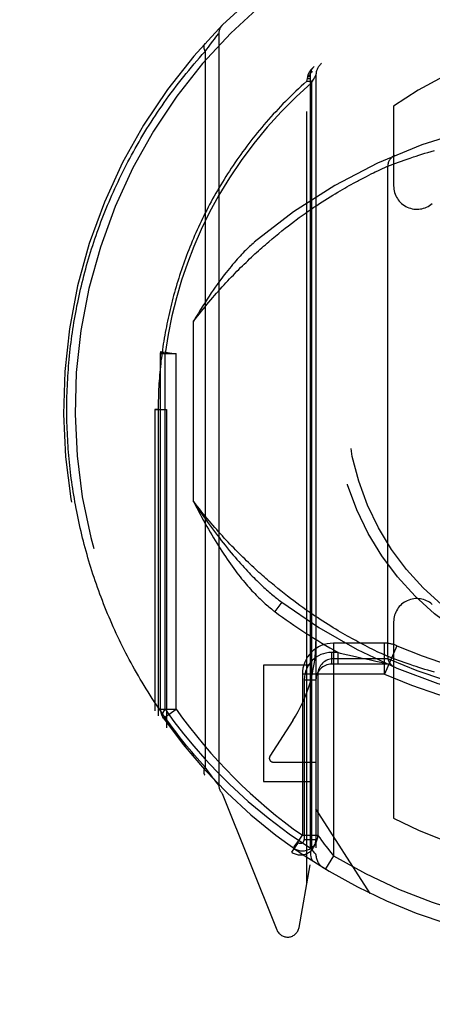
# Model space of a CAD drawing. Header units: inches. Extents: x 0 to 181, y 0 to 117.
# Tile 14 of 92: x 55.248 to 55.779, y 11.917 to 13.185. Entities that reach past the tile are written whole.
import ezdxf

# ---------------------------------------------------------------- set-up
doc = ezdxf.new("R2010")
doc.units = ezdxf.units.IN
doc.header["$LTSCALE"] = 9.946809
doc.header["$MEASUREMENT"] = 0
doc.linetypes.add('HIDDEN', pattern=[0.2, 0.1, -0.1])
doc.layers.get('0').update_dxf_attribs({"linetype": 'CONTINUOUS'})
doc.layers.add('DEFAULT_2', color=8, linetype='HIDDEN')
doc.layers.add('DIMENSIONS', color=7, linetype='CONTINUOUS')
doc.styles.get("Standard").update_dxf_attribs({"font": 'arial.ttf'})
doc.dimstyles.new('DIMSTYLE_1', dxfattribs={"dimtxt": 0.797872, "dimasz": 1.06383, "dimexe": 0.09, "dimexo": 0.07, "dimgap": 0.0375, "dimtad": 0, "dimtih": 1, "dimtoh": 1, "dimzin": 4, "dimdsep": 46, "dimtxsty": 'Standard', "dimblk": '_FILLED', "dimblk1": '_FILLED', "dimblk2": '_FILLED', "dimcen": 0.09, "dimazin": 1, "dimtfac": 1, "dimtofl": 0, "dimtmove": 0, "dimatfit": 3, "dimldrblk": '_FILLED', "dimfxl": 1, "dimtolj": 1, "dimtzin": 4, "dimarcsym": 0})

# ---------------------------------------------------------------- blocks, each defined once
blk = doc.blocks.new('_FILLED')
at = {"color": 0, "linetype": 'ByBlock'}
blk.add_solid([(0, 0), (-1, 0.2), (-1, -0.2)], dxfattribs=at)
blk = doc.blocks.new('*D13')
at = {"layer": 'DIMENSIONS', "color": 2, "linetype": 'Continuous'}
for p, q in [((55.1921, 50.0227), (53.1503, 50.0227)), ((58.8171, 50.0227), (60.9448, 50.0227))]:
    blk.add_line(p, q, dxfattribs=at)
at = {"layer": 'DIMENSIONS', "color": 2, "linetype": 'Continuous', "xscale": 1.0638297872, "yscale": 1.0638297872, "zscale": 1.0638297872}
blk.add_blockref('_FILLED', (55.1921, 50.0227), dxfattribs=at)
at = {"layer": 'DIMENSIONS', "color": 2, "linetype": 'Continuous', "xscale": 1.0638297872, "yscale": 1.0638297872, "zscale": 1.0638297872, "rotation": 180}
blk.add_blockref('_FILLED', (58.8171, 50.0227), dxfattribs=at)
at = {"layer": 'DIMENSIONS', "color": 2, "linetype": 'Continuous', "insert": (52.7513, 50.4216), "char_height": 0.79787, "width": 2.168196, "attachment_point": 3, "line_spacing_factor": 0.9}
blk.add_mtext('3.63', dxfattribs=at)

msp = doc.modelspace()

# ---------------------------------------------------------------- linework, layer by layer
at = {"layer": 'DEFAULT_2', "color": 8, "linetype": 'HIDDEN'}
for p, q in [((55.4952, 13.1546), (55.4971, 13.1571)), ((55.4971, 13.1571), (55.499, 13.1596)), ((55.499, 13.1596), (55.5009, 13.1619)), ((55.5009, 13.1619), (55.5027, 13.1643)), ((55.5027, 13.1643), (55.5044, 13.1664)), ((55.5044, 13.1664), (55.5045, 13.1666)), ((55.5045, 13.1666), (55.5046, 13.1666)), ((55.5046, 13.1667), (55.5046, 12.1992)), ((55.5046, 13.1666), (55.5046, 13.1667)), ((55.487, 13.1436), (55.4892, 13.1466)), ((55.487, 13.1436), (55.487, 12.2223)), ((55.4892, 13.1466), (55.4913, 13.1494)), ((55.4913, 13.1494), (55.4931, 13.1518)), ((55.4931, 13.1518), (55.4952, 13.1546)), ((55.6177, 13.1053), (55.6187, 13.1091)), ((55.6177, 13.1053), (55.6221, 13.1053)), ((55.6177, 12.0718), (55.6177, 13.1053)), ((55.6187, 13.1091), (55.619, 13.111)), ((55.6187, 13.1091), (55.6221, 13.1091)), ((55.619, 13.111), (55.6191, 13.1117)), ((55.6221, 13.1129), (55.6221, 12.0967)), ((55.6221, 13.1128), (55.6221, 13.1129)), ((55.6238, 13.1032), (55.6264, 13.1077)), ((55.6264, 13.1077), (55.6282, 13.1108)), ((55.6296, 13.1131), (55.6296, 12.11)), ((55.6238, 13.1032), (55.6238, 12.1174)), ((55.7296, 13.0734), (55.7296, 12.9706)), ((55.7431, 13.0038), (55.7469, 13.0051)), ((55.7469, 13.0051), (55.7509, 13.0064)), ((55.7509, 13.0064), (55.7552, 13.0079)), ((55.7552, 13.0079), (55.7586, 13.009)), ((55.7586, 13.009), (55.7622, 13.0102)), ((55.7622, 13.0102), (55.7659, 13.0114)), ((55.7659, 13.0114), (55.7697, 13.0126)), ((55.7697, 13.0126), (55.7737, 13.0138)), ((55.7737, 13.0138), (55.7779, 13.0151)), ((55.7779, 13.0151), (55.7821, 13.0163)), ((55.7092, 12.9901), (55.712, 12.9914)), ((55.712, 12.9914), (55.7151, 12.9929)), ((55.7151, 12.9929), (55.7181, 12.9942)), ((55.7181, 12.9942), (55.7208, 12.9955)), ((55.7208, 12.9955), (55.722, 12.996)), ((55.7221, 12.3649), (55.7221, 12.9961)), ((55.7221, 12.9961), (55.7223, 12.9961)), ((55.7223, 12.9961), (55.7255, 12.9974)), ((55.7255, 12.9974), (55.729, 12.9987)), ((55.729, 12.9987), (55.7325, 12.9999)), ((55.7325, 12.9999), (55.7359, 13.0012)), ((55.7359, 13.0012), (55.7397, 13.0026)), ((55.7397, 13.0026), (55.7431, 13.0038)), ((55.6842, 12.9775), (55.6878, 12.9794)), ((55.6878, 12.9794), (55.6913, 12.9812)), ((55.6913, 12.9812), (55.6946, 12.9829)), ((55.6946, 12.9829), (55.6977, 12.9845)), ((55.6977, 12.9845), (55.7007, 12.986)), ((55.7007, 12.986), (55.7035, 12.9873)), ((55.7035, 12.9873), (55.706, 12.9886)), ((55.706, 12.9886), (55.7092, 12.9901)), ((55.6606, 12.9643), (55.6637, 12.966)), ((55.6637, 12.966), (55.6666, 12.9677)), ((55.6666, 12.9677), (55.6695, 12.9694)), ((55.6695, 12.9694), (55.6723, 12.971)), ((55.6723, 12.971), (55.6751, 12.9725)), ((55.6751, 12.9725), (55.6778, 12.974)), ((55.6778, 12.974), (55.6804, 12.9754)), ((55.6412, 12.9523), (55.6446, 12.9545)), ((55.6446, 12.9545), (55.6479, 12.9566)), ((55.6479, 12.9566), (55.6512, 12.9586)), ((55.6512, 12.9586), (55.6544, 12.9605)), ((55.6544, 12.9605), (55.6576, 12.9624)), ((55.6576, 12.9624), (55.6606, 12.9643)), ((55.6197, 12.938), (55.6234, 12.9406)), ((55.6234, 12.9406), (55.6271, 12.9431)), ((55.6271, 12.9431), (55.6307, 12.9455)), ((55.6307, 12.9455), (55.6342, 12.9478)), ((55.6342, 12.9478), (55.6377, 12.9501)), ((55.6377, 12.9501), (55.6412, 12.9523)), ((55.6042, 12.9269), (55.6082, 12.9298)), ((55.6082, 12.9298), (55.612, 12.9326)), ((55.612, 12.9326), (55.6159, 12.9353)), ((55.6159, 12.9353), (55.6197, 12.938)), ((55.5859, 12.9128), (55.5901, 12.9161)), ((55.5901, 12.9161), (55.5942, 12.9193)), ((55.5942, 12.9193), (55.5982, 12.9224)), ((55.5732, 12.9024), (55.5775, 12.906)), ((55.5775, 12.906), (55.5817, 12.9094)), ((55.5817, 12.9094), (55.5859, 12.9128)), ((55.5688, 12.8987), (55.5732, 12.9024)), ((55.4721, 12.5646), (55.4721, 12.7964)), ((55.4296, 12.7546), (55.4298, 12.7573)), ((55.4496, 12.7546), (55.4296, 12.7546)), ((55.4296, 12.2971), (55.4296, 12.7546)), ((55.4298, 12.7573), (55.4496, 12.7546)), ((55.4355, 12.297), (55.4355, 12.7547)), ((55.4496, 12.2971), (55.4496, 12.7547)), ((55.4221, 12.683), (55.4371, 12.6829)), ((55.4265, 12.6829), (55.4221, 12.683)), ((55.4221, 12.683), (55.4221, 12.2948)), ((55.4265, 12.6829), (55.4265, 12.2883)), ((55.4371, 12.6829), (55.4371, 12.2732)), ((55.5804, 12.4526), (55.5761, 12.4561)), ((55.5846, 12.4492), (55.5804, 12.4526)), ((55.5888, 12.4458), (55.5846, 12.4492)), ((55.5856, 12.4347), (55.5766, 12.4227)), ((55.5929, 12.4426), (55.5888, 12.4458)), ((55.597, 12.4395), (55.5929, 12.4426)), ((55.6011, 12.4364), (55.597, 12.4395)), ((55.605, 12.4334), (55.6011, 12.4364)), ((55.609, 12.4306), (55.605, 12.4334)), ((55.6129, 12.4278), (55.609, 12.4306)), ((55.6167, 12.425), (55.6129, 12.4278)), ((55.6205, 12.4224), (55.6167, 12.425)), ((55.6242, 12.4198), (55.6205, 12.4224)), ((55.6278, 12.4174), (55.6242, 12.4198)), ((55.6314, 12.4149), (55.6278, 12.4174)), ((55.635, 12.4126), (55.6314, 12.4149)), ((55.6385, 12.4103), (55.635, 12.4126)), ((55.6419, 12.4081), (55.6385, 12.4103)), ((55.7296, 12.4094), (55.7296, 12.1567)), ((55.6453, 12.406), (55.6419, 12.4081)), ((55.6486, 12.4039), (55.6453, 12.406)), ((55.6519, 12.4019), (55.6486, 12.4039)), ((55.6551, 12.4), (55.6519, 12.4019)), ((55.6582, 12.3981), (55.6551, 12.4)), ((55.6613, 12.3963), (55.6582, 12.3981)), ((55.6643, 12.3946), (55.6613, 12.3963)), ((55.6672, 12.3929), (55.6643, 12.3946)), ((55.6701, 12.3912), (55.6672, 12.3929)), ((55.6729, 12.3897), (55.6701, 12.3912)), ((55.6756, 12.3881), (55.6729, 12.3897)), ((55.6783, 12.3867), (55.6756, 12.3881)), ((55.6809, 12.3853), (55.6783, 12.3867)), ((55.6834, 12.3839), (55.6809, 12.3853)), ((55.6859, 12.3826), (55.6834, 12.3839)), ((55.7179, 12.382), (55.6521, 12.382)), ((55.6521, 12.382), (55.6521, 12.1085)), ((55.6894, 12.3807), (55.6859, 12.3826)), ((55.6928, 12.379), (55.6894, 12.3807)), ((55.696, 12.3773), (55.6928, 12.379)), ((55.699, 12.3758), (55.696, 12.3773)), ((55.7019, 12.3744), (55.699, 12.3758)), ((55.7086, 12.3711), (55.7054, 12.3727)), ((55.7115, 12.3697), (55.7086, 12.3711)), ((55.7179, 12.342), (55.7179, 12.382)), ((55.7339, 12.3787), (55.7179, 12.342)), ((55.6582, 12.37), (55.6496, 12.37)), ((55.6496, 12.37), (55.6496, 12.355)), ((55.7179, 12.362), (55.6521, 12.362)), ((55.6582, 12.37), (55.6609, 12.3693)), ((55.6582, 12.355), (55.6582, 12.37)), ((55.6609, 12.3693), (55.6707, 12.367)), ((55.6707, 12.367), (55.6804, 12.3648)), ((55.6804, 12.3648), (55.6893, 12.3628)), ((55.6893, 12.3628), (55.6979, 12.3609)), ((55.6979, 12.3609), (55.7067, 12.3589)), ((55.7067, 12.3589), (55.7192, 12.3563)), ((55.714, 12.3686), (55.7115, 12.3697)), ((55.7167, 12.3673), (55.714, 12.3686)), ((55.7196, 12.366), (55.7167, 12.3673)), ((55.7221, 12.3649), (55.7196, 12.366)), ((55.7222, 12.3648), (55.7221, 12.3649)), ((55.7221, 12.3649), (55.7221, 12.3649)), ((55.7224, 12.3648), (55.7222, 12.3648)), ((55.7255, 12.3636), (55.7224, 12.3648)), ((55.729, 12.3623), (55.7255, 12.3636)), ((55.7325, 12.361), (55.729, 12.3623)), ((55.7359, 12.3598), (55.7325, 12.361)), ((55.7397, 12.3584), (55.7359, 12.3598)), ((55.7431, 12.3572), (55.7397, 12.3584)), ((55.6221, 12.3539), (55.5621, 12.3539)), ((55.5621, 12.3539), (55.5621, 12.2039)), ((55.7221, 12.355), (55.6496, 12.355)), ((55.7469, 12.3559), (55.7431, 12.3572)), ((55.7509, 12.3545), (55.7469, 12.3559)), ((55.7552, 12.353), (55.7509, 12.3545)), ((55.7586, 12.3519), (55.7552, 12.353)), ((55.7622, 12.3508), (55.7586, 12.3519)), ((55.7659, 12.3496), (55.7622, 12.3508)), ((55.7697, 12.3483), (55.7659, 12.3496)), ((55.7737, 12.3471), (55.7697, 12.3483)), ((55.7779, 12.3459), (55.7737, 12.3471)), ((55.7821, 12.3446), (55.7779, 12.3459)), ((55.7179, 12.342), (55.6121, 12.342)), ((55.6121, 12.342), (55.6121, 12.1347)), ((55.6146, 12.335), (55.6296, 12.335)), ((55.6146, 12.335), (55.6146, 12.1295)), ((55.6321, 12.342), (55.6321, 12.1347)), ((55.4296, 12.2971), (55.4496, 12.2971)), ((55.4333, 12.2855), (55.4496, 12.2971)), ((55.5999, 12.2825), (55.5704, 12.2366)), ((55.4892, 12.2193), (55.487, 12.2223)), ((55.4913, 12.2166), (55.4892, 12.2193)), ((55.5746, 12.2289), (55.6296, 12.2289)), ((55.4931, 12.2141), (55.4913, 12.2166)), ((55.4952, 12.2113), (55.4931, 12.2141)), ((55.4971, 12.2089), (55.4952, 12.2113)), ((55.499, 12.2064), (55.4971, 12.2089)), ((55.5009, 12.204), (55.499, 12.2064)), ((55.5027, 12.2017), (55.5009, 12.204)), ((55.5045, 12.1994), (55.5027, 12.2017)), ((55.5046, 12.1993), (55.5045, 12.1994)), ((55.5621, 12.2039), (55.6221, 12.2039)), ((55.509, 12.1886), (55.5792, 12.0131)), ((55.6996, 12.0599), (55.6296, 12.1689)), ((55.6017, 12.12), (55.6087, 12.1299)), ((55.6121, 12.1347), (55.6321, 12.1347)), ((55.6146, 12.1295), (55.6296, 12.1295)), ((55.6345, 12.1314), (55.6369, 12.128)), ((55.6067, 12.1254), (55.598, 12.1132)), ((55.6006, 12.1183), (55.6051, 12.1152)), ((55.6264, 12.114), (55.6238, 12.1173)), ((55.6282, 12.1117), (55.6264, 12.114)), ((55.6293, 12.1104), (55.6282, 12.1117)), ((55.6521, 12.1085), (55.6418, 12.0914)), ((55.6079, 12.0161), (55.6221, 12.0967))]:
    msp.add_line(p, q, dxfattribs=at)
for points in [[(55.309, 12.683), (55.309, 12.6873), (55.3091, 12.6915), (55.3091, 12.6958), (55.3092, 12.7001), (55.3093, 12.7044), (55.3095, 12.7087), (55.3097, 12.713), (55.3099, 12.7173), (55.3101, 12.7216), (55.3104, 12.7259), (55.3106, 12.7302), (55.311, 12.7345), (55.3113, 12.7388), (55.3117, 12.7431), (55.312, 12.7474), (55.3125, 12.7517), (55.3129, 12.756), (55.3134, 12.7603), (55.3139, 12.7646), (55.3144, 12.7689), (55.315, 12.7732), (55.3156, 12.7775), (55.3162, 12.7818), (55.3168, 12.7861), (55.3175, 12.7904), (55.3182, 12.7947), (55.3189, 12.799), (55.3197, 12.8033), (55.3204, 12.8076), (55.3213, 12.8119), (55.3221, 12.8162), (55.323, 12.8205), (55.3239, 12.8249), (55.3248, 12.8292), (55.3258, 12.8335), (55.3267, 12.8378), (55.3278, 12.8421), (55.3288, 12.8464), (55.3299, 12.8507), (55.331, 12.8551), (55.3321, 12.8594), (55.3333, 12.8637), (55.3345, 12.868), (55.3357, 12.8723), (55.337, 12.8767), (55.3383, 12.881), (55.3396, 12.8853), (55.3409, 12.8896), (55.3423, 12.894), (55.3437, 12.8983), (55.3452, 12.9026), (55.3467, 12.9069), (55.3482, 12.9112), (55.3497, 12.9156), (55.3513, 12.9199), (55.3529, 12.9242), (55.3545, 12.9285), (55.3562, 12.9329), (55.3579, 12.9372), (55.3597, 12.9415), (55.3614, 12.9458), (55.3633, 12.9501), (55.3651, 12.9544), (55.367, 12.9588), (55.3689, 12.9631), (55.3708, 12.9674), (55.3728, 12.9717), (55.3749, 12.976), (55.3769, 12.9803), (55.379, 12.9846), (55.3811, 12.9889), (55.3833, 12.9932), (55.3855, 12.9975), (55.3877, 13.0018), (55.39, 13.0061), (55.3923, 13.0103), (55.3947, 13.0146), (55.397, 13.0189), (55.3995, 13.0232), (55.4019, 13.0274), (55.4044, 13.0317), (55.407, 13.0359), (55.4095, 13.0402), (55.4121, 13.0444), (55.4148, 13.0487), (55.4175, 13.0529), (55.4202, 13.0571), (55.423, 13.0613), (55.4258, 13.0655), (55.4287, 13.0697), (55.4315, 13.0739), (55.4345, 13.0781), (55.4375, 13.0823), (55.4405, 13.0865), (55.4435, 13.0906), (55.4466, 13.0948), (55.4498, 13.0989), (55.4529, 13.103), (55.4562, 13.1072), (55.4594, 13.1113), (55.4627, 13.1153), (55.4661, 13.1194), (55.4695, 13.1235), (55.4729, 13.1276), (55.4764, 13.1316), (55.4799, 13.1356), (55.4834, 13.1396), (55.487, 13.1436)], [(55.4865, 13.1537), (55.4864, 13.1536), (55.4863, 13.1534), (55.4862, 13.1533), (55.4861, 13.1532), (55.486, 13.153), (55.4859, 13.1528), (55.4858, 13.1527), (55.4858, 13.1525), (55.4857, 13.1524), (55.4856, 13.1522), (55.4855, 13.152), (55.4855, 13.1518), (55.4854, 13.1516), (55.4854, 13.1515), (55.4853, 13.1513), (55.4853, 13.1511), (55.4853, 13.1509), (55.4853, 13.1507), (55.4852, 13.1505), (55.4852, 13.1503), (55.4852, 13.1501), (55.4852, 13.1498), (55.4852, 13.1496), (55.4852, 13.1494), (55.4852, 13.1492), (55.4852, 13.149), (55.4853, 13.1487), (55.4853, 13.1485), (55.4853, 13.1483), (55.4854, 13.148), (55.4854, 13.1478), (55.4855, 13.1476), (55.4855, 13.1473), (55.4856, 13.1471), (55.4857, 13.1469), (55.4857, 13.1466), (55.4858, 13.1464), (55.4859, 13.1461), (55.486, 13.1459), (55.4861, 13.1456), (55.4862, 13.1454), (55.4863, 13.1451), (55.4864, 13.1449), (55.4865, 13.1446), (55.4867, 13.1444), (55.4868, 13.1441), (55.4869, 13.1439), (55.487, 13.1436)], [(55.6191, 13.1117), (55.6192, 13.112), (55.6192, 13.1122), (55.6193, 13.1125), (55.6194, 13.1127), (55.6195, 13.113), (55.6196, 13.1132), (55.6196, 13.1134), (55.6197, 13.1137), (55.6198, 13.1139), (55.6199, 13.1142), (55.62, 13.1144), (55.6201, 13.1146), (55.6202, 13.1149), (55.6203, 13.1151), (55.6204, 13.1153), (55.6205, 13.1156), (55.6206, 13.1158), (55.6208, 13.116), (55.6209, 13.1162), (55.621, 13.1165), (55.6211, 13.1167), (55.6212, 13.1169), (55.6214, 13.1171), (55.6215, 13.1174), (55.6216, 13.1176), (55.6218, 13.1178), (55.6219, 13.118), (55.622, 13.1182), (55.6222, 13.1184), (55.6223, 13.1186), (55.6225, 13.1189), (55.6226, 13.1191), (55.6227, 13.1193), (55.6229, 13.1195), (55.623, 13.1197), (55.6232, 13.1199), (55.6234, 13.1201), (55.6235, 13.1203), (55.6237, 13.1205), (55.6238, 13.1207), (55.624, 13.1209), (55.6242, 13.1211), (55.6243, 13.1213), (55.6245, 13.1215), (55.6247, 13.1217), (55.6248, 13.1219), (55.625, 13.122), (55.6252, 13.1222), (55.6254, 13.1224), (55.6255, 13.1226), (55.6257, 13.1228), (55.6259, 13.123), (55.6261, 13.1231), (55.6263, 13.1233), (55.6265, 13.1235), (55.6266, 13.1237), (55.6268, 13.1238), (55.627, 13.124), (55.6272, 13.1242), (55.6274, 13.1243)], [(55.6248, 13.1183), (55.6237, 13.1171), (55.6228, 13.1156), (55.6223, 13.1139), (55.622, 13.112), (55.622, 13.11), (55.6223, 13.1078), (55.6229, 13.1055), (55.6238, 13.1032)], [(55.6177, 13.1053), (55.6142, 13.1021), (55.6107, 13.0989), (55.6072, 13.0957), (55.6038, 13.0925), (55.6004, 13.0893), (55.5971, 13.086), (55.5938, 13.0828), (55.5905, 13.0795), (55.5872, 13.0762), (55.5841, 13.0729), (55.5809, 13.0696), (55.5778, 13.0662), (55.5747, 13.0629), (55.5716, 13.0595), (55.5686, 13.0561), (55.5656, 13.0527), (55.5627, 13.0493), (55.5598, 13.0459), (55.5569, 13.0424), (55.5541, 13.039), (55.5513, 13.0356), (55.5486, 13.0321), (55.5458, 13.0286), (55.5432, 13.0251), (55.5405, 13.0216), (55.5379, 13.0181), (55.5353, 13.0146), (55.5328, 13.0111), (55.5303, 13.0076), (55.5278, 13.0041), (55.5254, 13.0005), (55.523, 12.997), (55.5206, 12.9934), (55.5183, 12.9898), (55.516, 12.9863), (55.5137, 12.9827), (55.5115, 12.9791), (55.5093, 12.9755), (55.5071, 12.9719), (55.5049, 12.9684), (55.5028, 12.9648), (55.5008, 12.9611), (55.4987, 12.9575), (55.4967, 12.9539), (55.4948, 12.9503), (55.4928, 12.9467), (55.4909, 12.9431), (55.489, 12.9394), (55.4872, 12.9358), (55.4854, 12.9322), (55.4836, 12.9285), (55.4818, 12.9249), (55.4801, 12.9212), (55.4784, 12.9176), (55.4768, 12.9139), (55.4751, 12.9103), (55.4735, 12.9066), (55.472, 12.903), (55.4704, 12.8993), (55.4689, 12.8957), (55.4674, 12.892), (55.466, 12.8884), (55.4645, 12.8847), (55.4631, 12.881), (55.4618, 12.8774), (55.4604, 12.8737), (55.4591, 12.87), (55.4578, 12.8664), (55.4566, 12.8627), (55.4553, 12.859), (55.4541, 12.8554), (55.453, 12.8517), (55.4518, 12.848), (55.4507, 12.8444), (55.4496, 12.8407), (55.4485, 12.837), (55.4475, 12.8334), (55.4465, 12.8297), (55.4455, 12.826), (55.4445, 12.8224), (55.4436, 12.8187), (55.4427, 12.815), (55.4418, 12.8114), (55.441, 12.8077), (55.4401, 12.804), (55.4393, 12.8004), (55.4385, 12.7967), (55.4378, 12.793), (55.4371, 12.7893), (55.4363, 12.7857), (55.4357, 12.782), (55.435, 12.7783), (55.4344, 12.7747), (55.4338, 12.771), (55.4332, 12.7673), (55.4326, 12.7637), (55.4321, 12.76), (55.4316, 12.7563), (55.4311, 12.7527), (55.4307, 12.749), (55.4302, 12.7454), (55.4298, 12.7417), (55.4294, 12.738), (55.4291, 12.7344), (55.4287, 12.7307), (55.4284, 12.727), (55.4281, 12.7233), (55.4279, 12.7197), (55.4276, 12.716), (55.4274, 12.7123), (55.4272, 12.7087), (55.427, 12.705), (55.4269, 12.7013), (55.4268, 12.6977), (55.4267, 12.694), (55.4266, 12.6903), (55.4265, 12.6866), (55.4265, 12.6829)], [(55.619, 13.111), (55.6191, 13.1111), (55.6193, 13.1111), (55.6195, 13.1112), (55.6197, 13.1112), (55.6198, 13.1113), (55.62, 13.1113), (55.6202, 13.1114), (55.6203, 13.1114), (55.6205, 13.1115), (55.6206, 13.1115), (55.6207, 13.1116), (55.6209, 13.1117), (55.621, 13.1117), (55.6211, 13.1118), (55.6212, 13.1118), (55.6213, 13.1119), (55.6214, 13.112), (55.6215, 13.112), (55.6216, 13.1121), (55.6217, 13.1121), (55.6217, 13.1122), (55.6218, 13.1123), (55.6219, 13.1123), (55.6219, 13.1124), (55.622, 13.1125), (55.622, 13.1125), (55.622, 13.1126), (55.6221, 13.1126), (55.6221, 13.1127), (55.6221, 13.1128)], [(55.6191, 13.1117), (55.6193, 13.1118), (55.6195, 13.1119), (55.6196, 13.112), (55.6198, 13.1121), (55.62, 13.1121), (55.6201, 13.1122), (55.6203, 13.1123), (55.6204, 13.1124), (55.6206, 13.1125), (55.6207, 13.1126), (55.6209, 13.1126), (55.621, 13.1127), (55.6211, 13.1128), (55.6212, 13.1129), (55.6213, 13.113), (55.6214, 13.1131), (55.6215, 13.1132), (55.6216, 13.1133), (55.6217, 13.1134), (55.6218, 13.1135), (55.6218, 13.1135), (55.6219, 13.1136), (55.622, 13.1137), (55.622, 13.1138), (55.6221, 13.1139), (55.6221, 13.114), (55.6221, 13.1141), (55.6222, 13.1142), (55.6222, 13.1143), (55.6222, 13.1144)], [(55.6282, 13.1108), (55.6293, 13.1125), (55.6295, 13.1129), (55.6296, 13.1131)], [(55.6238, 13.1032), (55.604, 13.0852), (55.585, 13.0662), (55.5669, 13.0463), (55.5497, 13.0254), (55.5334, 13.0035), (55.5183, 12.981), (55.5047, 12.9586), (55.4924, 12.936)], [(55.722, 12.996), (55.7221, 12.9961), (55.7221, 12.9961)], [(55.6804, 12.9754), (55.683, 12.9768), (55.6842, 12.9775)], [(55.4924, 12.936), (55.482, 12.9145), (55.4725, 12.8928), (55.4641, 12.8711), (55.4567, 12.8492), (55.45, 12.8267), (55.4443, 12.8035), (55.4394, 12.7795), (55.4355, 12.7547)], [(55.5982, 12.9224), (55.6022, 12.9254), (55.6042, 12.9269)], [(55.4721, 12.7964), (55.4746, 12.7996), (55.4771, 12.8028), (55.4796, 12.8059), (55.482, 12.809), (55.4845, 12.8121), (55.487, 12.8151), (55.4894, 12.8181), (55.4919, 12.821), (55.4943, 12.8239), (55.4968, 12.8268), (55.4992, 12.8296), (55.5017, 12.8324), (55.5041, 12.8352), (55.5065, 12.8379), (55.5089, 12.8406), (55.5114, 12.8432), (55.5138, 12.8458), (55.5161, 12.8484), (55.5185, 12.8509), (55.5209, 12.8534), (55.5233, 12.8559), (55.5257, 12.8583), (55.528, 12.8607), (55.5304, 12.8631), (55.5327, 12.8654), (55.535, 12.8677), (55.5374, 12.87), (55.5397, 12.8722), (55.542, 12.8744), (55.5443, 12.8766), (55.5465, 12.8788), (55.5488, 12.8809), (55.5511, 12.883), (55.5533, 12.885), (55.5556, 12.8871), (55.5578, 12.8891), (55.5601, 12.8911), (55.5623, 12.893), (55.5645, 12.8949), (55.5667, 12.8968), (55.5688, 12.8987)], [(55.5503, 12.898), (55.5488, 12.8967), (55.5473, 12.8954), (55.5457, 12.894), (55.5441, 12.8925), (55.5425, 12.891), (55.5408, 12.8894), (55.5391, 12.8877), (55.5374, 12.886), (55.5356, 12.8842), (55.5339, 12.8823), (55.532, 12.8804), (55.5302, 12.8783), (55.5283, 12.8762), (55.5263, 12.874), (55.5244, 12.8718), (55.5223, 12.8694), (55.5203, 12.867), (55.5182, 12.8644), (55.5161, 12.8618), (55.5139, 12.859), (55.5117, 12.8562), (55.5095, 12.8532), (55.5072, 12.8501), (55.5048, 12.8469), (55.5024, 12.8436), (55.5, 12.8401), (55.4975, 12.8365), (55.4949, 12.8328), (55.4923, 12.8289), (55.4896, 12.8248), (55.4869, 12.8206), (55.4841, 12.8161), (55.4812, 12.8115), (55.4783, 12.8067), (55.4752, 12.8016), (55.4721, 12.7964)], [(55.4355, 12.7546), (55.4338, 12.7551), (55.4323, 12.7556), (55.4312, 12.7561), (55.4304, 12.7565), (55.4299, 12.7569), (55.4298, 12.7573)], [(55.487, 12.2223), (55.4835, 12.2262), (55.48, 12.2301), (55.4766, 12.2341), (55.4732, 12.238), (55.4698, 12.242), (55.4665, 12.2459), (55.4632, 12.2499), (55.46, 12.2539), (55.4568, 12.2579), (55.4537, 12.262), (55.4505, 12.266), (55.4475, 12.27), (55.4444, 12.2741), (55.4414, 12.2781), (55.4385, 12.2822), (55.4356, 12.2863), (55.4327, 12.2904), (55.4298, 12.2945), (55.427, 12.2986), (55.4243, 12.3027), (55.4215, 12.3068), (55.4188, 12.3109), (55.4162, 12.3151), (55.4136, 12.3192), (55.411, 12.3234), (55.4085, 12.3275), (55.406, 12.3317), (55.4035, 12.3358), (55.4011, 12.34), (55.3987, 12.3442), (55.3963, 12.3484), (55.394, 12.3525), (55.3917, 12.3567), (55.3894, 12.3609), (55.3872, 12.3651), (55.385, 12.3693), (55.3829, 12.3735), (55.3808, 12.3777), (55.3787, 12.3819), (55.3767, 12.3861), (55.3747, 12.3903), (55.3727, 12.3946), (55.3707, 12.3988), (55.3688, 12.403), (55.367, 12.4072), (55.3651, 12.4115), (55.3633, 12.4157), (55.3615, 12.4199), (55.3598, 12.4241), (55.3581, 12.4284), (55.3564, 12.4326), (55.3548, 12.4369), (55.3531, 12.4411), (55.3516, 12.4453), (55.35, 12.4496), (55.3485, 12.4538), (55.347, 12.4581), (55.3455, 12.4623), (55.3441, 12.4665), (55.3427, 12.4708), (55.3413, 12.475), (55.34, 12.4793), (55.3387, 12.4835), (55.3374, 12.4877), (55.3362, 12.492), (55.335, 12.4962), (55.3338, 12.5005), (55.3326, 12.5047), (55.3315, 12.509), (55.3304, 12.5132), (55.3293, 12.5174), (55.3283, 12.5217), (55.3273, 12.5259), (55.3263, 12.5302), (55.3253, 12.5344), (55.3244, 12.5387), (55.3235, 12.5429), (55.3226, 12.5471), (55.3218, 12.5514), (55.321, 12.5556), (55.3202, 12.5599), (55.3194, 12.5641), (55.3187, 12.5683), (55.318, 12.5726), (55.3173, 12.5768), (55.3166, 12.5811), (55.316, 12.5853), (55.3154, 12.5896), (55.3148, 12.5938), (55.3143, 12.598), (55.3138, 12.6023), (55.3133, 12.6065), (55.3128, 12.6108), (55.3124, 12.615), (55.312, 12.6192), (55.3116, 12.6235), (55.3112, 12.6277), (55.3109, 12.632), (55.3106, 12.6362), (55.3103, 12.6404), (55.3101, 12.6447), (55.3099, 12.6489), (55.3097, 12.6532), (55.3095, 12.6574), (55.3093, 12.6617), (55.3092, 12.6659), (55.3091, 12.6702), (55.3091, 12.6744), (55.309, 12.6787), (55.309, 12.683)], [(55.5761, 12.4561), (55.5718, 12.4597), (55.5696, 12.4616), (55.5674, 12.4634), (55.5652, 12.4653), (55.563, 12.4673), (55.5608, 12.4692), (55.5585, 12.4712), (55.5563, 12.4732), (55.554, 12.4753), (55.5518, 12.4773), (55.5495, 12.4794), (55.5472, 12.4816), (55.5449, 12.4837), (55.5426, 12.4859), (55.5403, 12.4881), (55.538, 12.4904), (55.5356, 12.4927), (55.5333, 12.495), (55.5309, 12.4973), (55.5285, 12.4997), (55.5262, 12.5021), (55.5238, 12.5046), (55.5214, 12.507), (55.519, 12.5095), (55.5166, 12.5121), (55.5142, 12.5147), (55.5117, 12.5173), (55.5093, 12.52), (55.5069, 12.5227), (55.5044, 12.5254), (55.502, 12.5282), (55.4995, 12.531), (55.4971, 12.5338), (55.4946, 12.5367), (55.4921, 12.5396), (55.4896, 12.5426), (55.4871, 12.5456), (55.4846, 12.5487), (55.4821, 12.5518), (55.4796, 12.5549), (55.4771, 12.5581), (55.4746, 12.5613), (55.4721, 12.5646)], [(55.4721, 12.5646), (55.4747, 12.5606), (55.4773, 12.5566), (55.4799, 12.5528), (55.4825, 12.549), (55.4851, 12.5452), (55.4876, 12.5416), (55.4902, 12.5379), (55.4927, 12.5344), (55.4953, 12.5309), (55.4978, 12.5274), (55.5003, 12.524), (55.5028, 12.5207), (55.5053, 12.5175), (55.5078, 12.5142), (55.5103, 12.5111), (55.5128, 12.508)], [(55.4721, 12.5646), (55.4743, 12.5603), (55.4764, 12.5562), (55.4786, 12.5521), (55.4807, 12.548), (55.4828, 12.544), (55.485, 12.5401), (55.4871, 12.5362), (55.4892, 12.5324), (55.4914, 12.5286), (55.4935, 12.5249), (55.4956, 12.5213), (55.4978, 12.5177), (55.4999, 12.5142), (55.502, 12.5107), (55.5042, 12.5072), (55.5063, 12.5039)], [(55.5063, 12.5039), (55.5086, 12.5003), (55.5109, 12.4968), (55.5131, 12.4935), (55.5153, 12.4902), (55.5175, 12.487), (55.5197, 12.484), (55.5218, 12.481), (55.5239, 12.4781), (55.526, 12.4753), (55.528, 12.4726), (55.5301, 12.47), (55.5321, 12.4674), (55.534, 12.4649), (55.536, 12.4626), (55.5379, 12.4602), (55.5398, 12.458), (55.5417, 12.4558), (55.5436, 12.4537), (55.5454, 12.4516), (55.5473, 12.4496), (55.5491, 12.4477), (55.5508, 12.4458), (55.5526, 12.444), (55.5543, 12.4422), (55.5561, 12.4405), (55.5577, 12.4389), (55.5594, 12.4373), (55.5611, 12.4357), (55.5627, 12.4342), (55.5644, 12.4328), (55.566, 12.4313), (55.5675, 12.43), (55.5691, 12.4287), (55.5706, 12.4274), (55.5722, 12.4262), (55.5737, 12.425), (55.5752, 12.4238), (55.5766, 12.4227)], [(55.5128, 12.508), (55.5154, 12.5047), (55.518, 12.5015), (55.5206, 12.4985), (55.5231, 12.4955), (55.5255, 12.4926), (55.5279, 12.4898), (55.5303, 12.4871), (55.5326, 12.4845), (55.5349, 12.482), (55.5371, 12.4795), (55.5393, 12.4772), (55.5415, 12.4749), (55.5436, 12.4726), (55.5456, 12.4705), (55.5477, 12.4684), (55.5497, 12.4664), (55.5516, 12.4644), (55.5536, 12.4625), (55.5555, 12.4607), (55.5573, 12.4589), (55.5591, 12.4572), (55.5609, 12.4555), (55.5627, 12.4539), (55.5644, 12.4523), (55.5661, 12.4508), (55.5678, 12.4493), (55.5694, 12.4478), (55.571, 12.4465), (55.5726, 12.4451), (55.5742, 12.4438), (55.5757, 12.4425), (55.5772, 12.4413), (55.5787, 12.4401), (55.5801, 12.439), (55.5815, 12.4379), (55.5829, 12.4368), (55.5843, 12.4357), (55.5856, 12.4347)], [(55.7054, 12.3727), (55.7028, 12.3739), (55.7019, 12.3744)], [(55.4333, 12.2855), (55.4326, 12.2869), (55.4323, 12.2886), (55.4325, 12.2906), (55.4331, 12.2926), (55.4341, 12.2948), (55.4355, 12.2971)], [(55.4355, 12.297), (55.4469, 12.2814), (55.4592, 12.2655), (55.4725, 12.2494), (55.4868, 12.2331), (55.5021, 12.2168), (55.5184, 12.2005)], [(55.487, 12.2223), (55.4869, 12.2221), (55.4868, 12.2218), (55.4867, 12.2216), (55.4865, 12.2213), (55.4864, 12.2211), (55.4863, 12.2208), (55.4862, 12.2206), (55.4861, 12.2203), (55.486, 12.2201), (55.4859, 12.2198), (55.4858, 12.2196), (55.4857, 12.2193), (55.4857, 12.2191), (55.4856, 12.2188), (55.4855, 12.2186), (55.4855, 12.2184), (55.4854, 12.2181), (55.4854, 12.2179), (55.4853, 12.2177), (55.4853, 12.2174), (55.4853, 12.2172), (55.4852, 12.217), (55.4852, 12.2167), (55.4852, 12.2165), (55.4852, 12.2163), (55.4852, 12.2161), (55.4852, 12.2159), (55.4852, 12.2157), (55.4852, 12.2155), (55.4853, 12.2153), (55.4853, 12.2151), (55.4853, 12.2149), (55.4853, 12.2147), (55.4854, 12.2145), (55.4854, 12.2143), (55.4855, 12.2141), (55.4855, 12.2139), (55.4856, 12.2138), (55.4857, 12.2136), (55.4858, 12.2134), (55.4858, 12.2132), (55.4859, 12.2131), (55.486, 12.2129), (55.4861, 12.2128), (55.4862, 12.2126), (55.4863, 12.2125), (55.4864, 12.2124), (55.4865, 12.2122)], [(55.5046, 12.1992), (55.5046, 12.1993), (55.5046, 12.1993)], [(55.5184, 12.2005), (55.5424, 12.1784), (55.568, 12.1571), (55.5951, 12.1368), (55.6238, 12.1174)], [(55.6087, 12.1299), (55.6104, 12.1323), (55.6121, 12.1347)], [(55.6321, 12.1347), (55.6322, 12.1346), (55.6325, 12.1342), (55.6345, 12.1314)], [(55.6006, 12.1183), (55.6007, 12.1184), (55.6009, 12.1188), (55.6012, 12.1193), (55.6017, 12.12)], [(55.6238, 12.1173), (55.6231, 12.1146), (55.6227, 12.112), (55.6226, 12.1095), (55.6229, 12.1072), (55.6235, 12.1051), (55.6244, 12.1032), (55.6256, 12.1017), (55.6271, 12.1005)], [(55.6369, 12.128), (55.6385, 12.1258), (55.6404, 12.1234), (55.6424, 12.1207), (55.6447, 12.1178), (55.6471, 12.1147), (55.6521, 12.1085)], [(55.6296, 12.11), (55.6295, 12.1101), (55.6293, 12.1104)]]:
    msp.add_lwpolyline(points, dxfattribs=at)
for radius in [0.35, 0.335]:
    msp.add_circle((56.0046, 12.69), radius, dxfattribs=at)
for centre, radius, start, end in [((56.0046, 12.683), 0.7, 305.5126, 234.4874), ((56.0046, 12.683), 0.685, 305.5126, 234.4874), ((56.0046, 12.6805), 0.5825, 0.2464, 179.7536), ((56.0046, 12.68), 0.58, 7.6622, 172.3378), ((56.0046, 12.6805), 0.5675, 0.2497, 179.7503), ((56.0046, 12.68), 0.56, 7.6662, 172.3273), ((55.5196, 13.1667), 0.015, 135.0748, 180), ((56.0046, 12.68), 0.48, 55.0461, 124.9539), ((55.6371, 13.1129), 0.015, 130.3587, 180), ((55.6496, 13.1131), 0.02, 129.3378, 179.9984), ((56.0046, 12.3655), 0.7, 49.529, 130.471), ((55.7371, 12.9961), 0.015, 112.9863, 180), ((55.7596, 12.9706), 0.03, 180, 311.1261), ((55.4496, 12.7546), 0.02, 172.3378, 180), ((56.0046, 12.9955), 0.7, 233.2319, 306.7681), ((55.7596, 12.4094), 0.03, 48.8739, 180), ((56.0046, 12.9955), 0.715, 233.2319, 241.0183), ((55.4416, 12.384), 0.188, 327.3208, 360), ((55.6521, 12.342), 0.04, 90, 180), ((55.7179, 12.342), 0.04, 66.5329, 90), ((56.0046, 13.0025), 0.68, 246.5362, 293.464), ((55.6496, 12.335), 0.035, 90, 180), ((55.6521, 12.342), 0.02, 90, 180), ((55.7179, 12.342), 0.02, 66.536, 90), ((55.7371, 12.3649), 0.015, 180, 247.0137), ((56.0046, 13.0025), 0.7, 246.536, 293.464), ((55.6496, 12.335), 0.02, 90, 180), ((56.0046, 13.0025), 0.72, 246.5323, 293.4591), ((55.4496, 12.2971), 0.02, 180, 215.2961), ((56.0046, 12.69), 0.68, 215.2961, 234.7467), ((56.0046, 12.69), 0.7, 215.2961, 324.7039), ((55.5746, 12.2339), 0.005, 147.3208, 270), ((55.5196, 12.1992), 0.015, 180, 224.9252), ((56.0046, 12.69), 0.6, 242.7204, 297.2796), ((55.6096, 12.1295), 0.02, 234.4874, 360), ((55.6121, 12.1347), 0.02, 234.7457, 360), ((55.6096, 12.1295), 0.005, 234.4874, 360), ((55.6496, 12.11), 0.02, 180, 238.5295), ((56.0046, 12.69), 0.68, 238.7763, 301.2238), ((55.5931, 12.0187), 0.015, 201.8041, 350)]:
    msp.add_arc(centre, radius, start, end, dxfattribs=at)

# ---------------------------------------------------------------- dimensions: what is measured, and where the dimension line sits
at = {"layer": 'DIMENSIONS', "color": 2, "linetype": 'Continuous'}
dim = msp.add_linear_dim(base=(58.8171183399, 50.0226501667), p1=(55.1921183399, 65.8364675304), p2=(58.8171183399, 8.5654675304), dimstyle='DIMSTYLE_1', dxfattribs=at)
dim.commit()
dim.dimension.update_dxf_attribs({"geometry": '*D13', "text_midpoint": (51.6662011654, 50.0181995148), "dimtype": 160})

doc.saveas('drawing.dxf')
